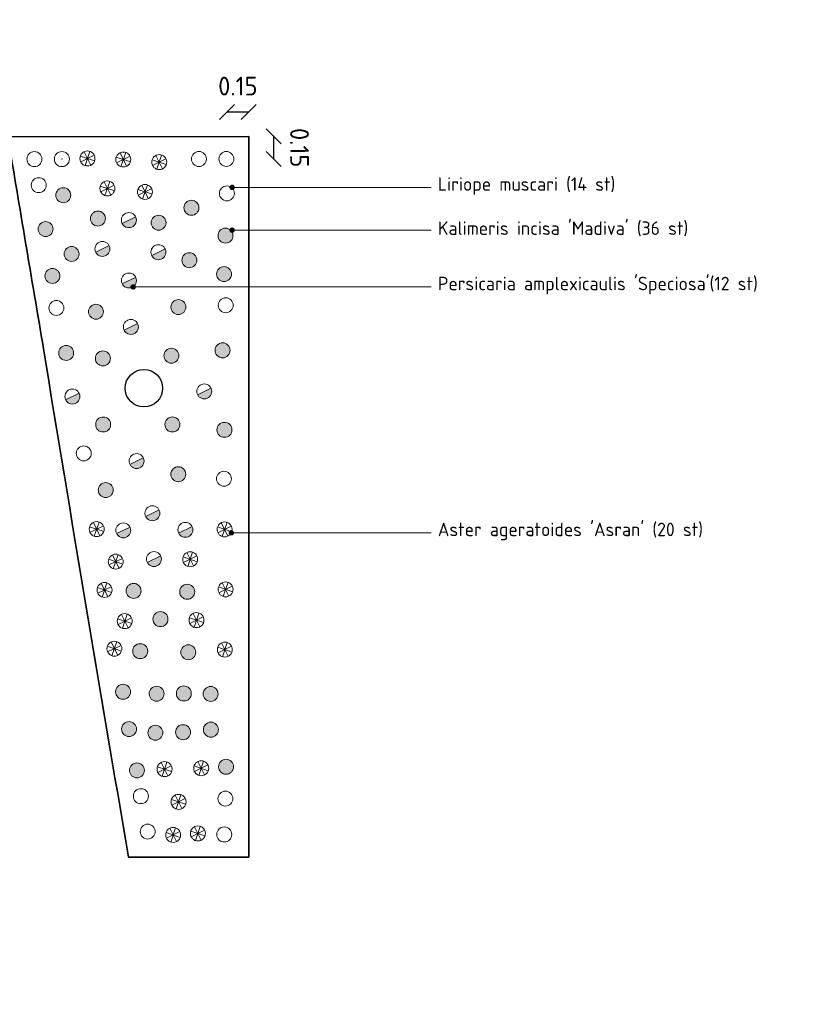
# Model space of a CAD drawing. Header units: metres. Extents: x -890 to 5635, y -951 to 6976.
# Tile 12 of 58: x 66.2 to 71.5, y -23.64 to -17.07. Entities that reach past the tile are written whole.
import ezdxf
from ezdxf import colors
from ezdxf.entities.mleader import LeaderData, LeaderLine
from ezdxf.math import Vec2, Vec3

# ---------------------------------------------------------------- set-up
doc = ezdxf.new("R2010")
doc.units = ezdxf.units.M
for name, color, linetype, lineweight in [('N-WE-GR-BEPLANTING_CULTUUR-G', 93, 'Continuous', 35), ('N-WE-GR-sierplantsoen-G', 10, 'Continuous', 18), ('X-XX-AL-AANPIJLING-T18', 10, 'Continuous', 18)]:
    doc.layers.add(name, color=color, linetype=linetype, lineweight=lineweight)
doc.layers.add('N-WE-GR-BOOM_2e_grootte-S', color=3, linetype='Continuous')
doc.layers.add('TM00_MAATVOERING', color=1, linetype='Continuous')
doc.styles.add('NLCS-ISO', font='NLCS-ISO.ttf')
doc.styles.add('NLCS-ISO-M20-T50', font='NLCS-ISO.ttf', dxfattribs={"height": 0.1})
doc.dimstyles.new('NLCS RODOR-DIM-050', dxfattribs={"dimscale": 0.05, "dimtxt": 2.5, "dimasz": 2, "dimexe": 1.25, "dimexo": 0.625, "dimtad": 1, "dimzin": 1, "dimdsep": 46, "dimtxsty": 'NLCS-ISO', "dimblk": 'OBLIQUE', "dimcen": 0, "dimse1": 1, "dimse2": 1, "dimclrd": 256, "dimclre": 1, "dimclrt": 256, "dimadec": 0, "dimazin": 0, "dimtfac": 1, "dimtmove": 2, "dimatfit": 3, "dimfxl": 1, "dimtfill": 1, "dimtolj": 1, "dimtzin": 0, "dimlwd": -1, "dimlwe": -1, "dimarcsym": 0})

# ---------------------------------------------------------------- blocks, each defined once
blk = doc.blocks.new('_Oblique')
at = {"color": 0, "linetype": 'ByBlock', "lineweight": -2}
blk.add_line((-0.5, -0.5), (0.5, 0.5), dxfattribs=at)
blk = doc.blocks.new('*D115')
at = {"layer": 'Defpoints', "color": 0, "transparency": 16777216}
for p in [(67.5824, -17.8491), (67.8993, -17.8488), (67.5826, -17.9991)]:
    blk.add_point(p, dxfattribs=at)
at = {"layer": 'TM00_MAATVOERING', "transparency": 16777216}
blk.add_line((67.8994, -17.9988), (67.8993, -17.8488), dxfattribs=at)
at = {"layer": 'TM00_MAATVOERING', "transparency": 16777216, "xscale": 0.1, "yscale": 0.1, "zscale": 0.1}
for p, rotation in [((67.8993, -17.8488), 90.0532682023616), ((67.8994, -17.9988), 270.0532682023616)]:
    blk.add_blockref('_Oblique', p, dxfattribs=dict(at, rotation=rotation))
at = {"layer": 'TM00_MAATVOERING', "transparency": 16777216, "insert": (68.0712, -17.9237), "char_height": 0.125, "attachment_point": 5, "rotation": 270.05327, "style": 'NLCS-ISO', "bg_fill": 3, "box_fill_scale": 1.1, "bg_fill_color": 256, "bg_fill_true_color": 13158600, "bg_fill_transparency": 0}
blk.add_mtext('\\A1;0.15', dxfattribs=at)
blk = doc.blocks.new('*D116')
at = {"layer": 'Defpoints', "color": 0, "transparency": 16777216}
for p in [(67.7326, -17.6846), (67.5861, -18.2287), (67.7326, -18.2287)]:
    blk.add_point(p, dxfattribs=at)
at = {"layer": 'TM00_MAATVOERING', "transparency": 16777216}
blk.add_line((67.5861, -17.6846), (67.7326, -17.6846), dxfattribs=at)
at = {"layer": 'TM00_MAATVOERING', "transparency": 16777216, "xscale": 0.1, "yscale": 0.1, "zscale": 0.1, "rotation": 180}
blk.add_blockref('_Oblique', (67.5861, -17.6846), dxfattribs=at)
at = {"layer": 'TM00_MAATVOERING', "transparency": 16777216, "xscale": 0.1, "yscale": 0.1, "zscale": 0.1}
blk.add_blockref('_Oblique', (67.7326, -17.6846), dxfattribs=at)
at = {"layer": 'TM00_MAATVOERING', "transparency": 16777216, "insert": (67.6593, -17.5127), "char_height": 0.125, "attachment_point": 5, "style": 'NLCS-ISO', "bg_fill": 3, "box_fill_scale": 1.1, "bg_fill_color": 256, "bg_fill_true_color": 13158600, "bg_fill_transparency": 0}
blk.add_mtext('\\A1;0.15', dxfattribs=at)
blk = doc.blocks.new('_Dot')
at = {"color": 0, "linetype": 'ByBlock', "lineweight": -2}
blk.add_line((-0.5, 0), (-1, 0), dxfattribs=at)
at = {"color": 0, "linetype": 'ByBlock', "const_width": 0.5}
blk.add_lwpolyline([(-0.25, 0, 1), (0.25, 0, 1)], format="xyb", close=True, dxfattribs=at)

msp = doc.modelspace()

# ---------------------------------------------------------------- hatches: boundary and pattern name
at = {"layer": 'N-WE-GR-sierplantsoen-G'}
h = msp.add_hatch(color=256, dxfattribs=at)
h.dxf.hatch_style = 1
edge = h.paths.add_edge_path()
edge.add_arc((66.4933, -18.241), 0.05, 0, 360)
h = msp.add_hatch(color=256, dxfattribs=at)
h.dxf.hatch_style = 1
edge = h.paths.add_edge_path()
edge.add_arc((67.3494, -18.3249), 0.05, 0, 360)
h = msp.add_hatch(color=256, dxfattribs=at)
h.dxf.hatch_style = 1
edge = h.paths.add_edge_path()
edge.add_arc((66.7247, -18.3968), 0.05, 0, 360)
h = msp.add_hatch(color=256, dxfattribs=at)
h.dxf.hatch_style = 1
h.paths.add_polyline_path([(66.8866, -18.4294, 0.794181), (66.9815, -18.4074, 0.114715), (66.9763, -18.3853)])
h = msp.add_hatch(color=256, dxfattribs=at)
h.dxf.hatch_style = 1
edge = h.paths.add_edge_path()
edge.add_arc((67.13, -18.4245), 0.05, 0, 360)
h = msp.add_hatch(color=256, dxfattribs=at)
h.dxf.hatch_style = 1
edge = h.paths.add_edge_path()
edge.add_arc((66.3753, -18.4668), 0.05, 0, 360)
h = msp.add_hatch(color=256, dxfattribs=at)
h.dxf.hatch_style = 1
edge = h.paths.add_edge_path()
edge.add_arc((67.5769, -18.5106), 0.05, 0, 360)
h = msp.add_hatch(color=256, dxfattribs=at)
h.dxf.hatch_style = 1
edge = h.paths.add_edge_path()
edge.add_arc((66.549, -18.6332), 0.05, 0, 360)
h = msp.add_hatch(color=256, dxfattribs=at)
h.dxf.hatch_style = 1
h.paths.add_polyline_path([(66.7098, -18.6217, 0.794181), (66.8047, -18.5997, 0.114715), (66.7996, -18.5776)])
h = msp.add_hatch(color=256, dxfattribs=at)
h.dxf.hatch_style = 1
h.paths.add_polyline_path([(67.0839, -18.6434, 0.794181), (67.1788, -18.6214, 0.114715), (67.1737, -18.5993)])
h = msp.add_hatch(color=256, dxfattribs=at)
h.dxf.hatch_style = 1
edge = h.paths.add_edge_path()
edge.add_arc((67.3355, -18.6747), 0.05, 0, 360)
h = msp.add_hatch(color=256, dxfattribs=at)
h.dxf.hatch_style = 1
edge = h.paths.add_edge_path()
edge.add_arc((66.4211, -18.78), 0.05, 0, 360)
h = msp.add_hatch(color=256, dxfattribs=at)
h.dxf.hatch_style = 1
edge = h.paths.add_edge_path()
edge.add_arc((67.5669, -18.7675), 0.05, 0, 360)
h = msp.add_hatch(color=256, dxfattribs=at)
h.dxf.hatch_style = 1
h.paths.add_polyline_path([(66.8871, -18.8324, 0.794181), (66.982, -18.8103, 0.114715), (66.9769, -18.7883)])
h = msp.add_hatch(color=256, dxfattribs=at)
h.dxf.hatch_style = 1
edge = h.paths.add_edge_path()
edge.add_arc((66.7118, -19.0184), 0.05, 0, 360)
h = msp.add_hatch(color=256, dxfattribs=at)
h.dxf.hatch_style = 1
edge = h.paths.add_edge_path()
edge.add_arc((67.2622, -18.9875), 0.05, 0, 360)
h = msp.add_hatch(color=256, dxfattribs=at)
h.dxf.hatch_style = 1
h.paths.add_polyline_path([(66.8999, -19.1424, 0.794181), (66.9948, -19.1203, 0.114715), (66.9897, -19.0983)])
h = msp.add_hatch(color=256, dxfattribs=at)
h.dxf.hatch_style = 1
edge = h.paths.add_edge_path()
edge.add_arc((66.5128, -19.2939), 0.05, 0, 360)
h = msp.add_hatch(color=256, dxfattribs=at)
h.dxf.hatch_style = 1
edge = h.paths.add_edge_path()
edge.add_arc((67.557, -19.2764), 0.05, 0, 360)
h = msp.add_hatch(color=256, dxfattribs=at)
h.dxf.hatch_style = 1
edge = h.paths.add_edge_path()
edge.add_arc((66.7578, -19.3304), 0.05, 0, 360)
h = msp.add_hatch(color=256, dxfattribs=at)
h.dxf.hatch_style = 1
edge = h.paths.add_edge_path()
edge.add_arc((67.2154, -19.3121), 0.05, 0, 360)
h = msp.add_hatch(color=256, dxfattribs=at)
h.dxf.hatch_style = 1
h.paths.add_polyline_path([(66.5093, -19.6068, 0.794181), (66.6042, -19.5848, 0.114715), (66.5991, -19.5627)])
h = msp.add_hatch(color=256, dxfattribs=at)
h.dxf.hatch_style = 1
h.paths.add_polyline_path([(67.3903, -19.5725, 0.794181), (67.4852, -19.5505, 0.114715), (67.48, -19.5284)])
h = msp.add_hatch(color=256, dxfattribs=at)
h.dxf.hatch_style = 1
edge = h.paths.add_edge_path()
edge.add_arc((66.7599, -19.7715), 0.05, 0, 360)
h = msp.add_hatch(color=256, dxfattribs=at)
h.dxf.hatch_style = 1
edge = h.paths.add_edge_path()
edge.add_arc((67.2223, -19.7714), 0.05, 0, 360)
h = msp.add_hatch(color=256, dxfattribs=at)
h.dxf.hatch_style = 1
edge = h.paths.add_edge_path()
edge.add_arc((67.5701, -19.8071), 0.05, 0, 360)
h = msp.add_hatch(color=256, dxfattribs=at)
h.dxf.hatch_style = 1
h.paths.add_polyline_path([(66.9381, -20.0374, 0.794181), (67.033, -20.0154, 0.114715), (67.0279, -19.9933)])
h = msp.add_hatch(color=256, dxfattribs=at)
h.dxf.hatch_style = 1
edge = h.paths.add_edge_path()
edge.add_arc((67.2616, -20.1033), 0.05, 0, 360)
h = msp.add_hatch(color=256, dxfattribs=at)
h.dxf.hatch_style = 1
edge = h.paths.add_edge_path()
edge.add_arc((66.777, -20.2093), 0.05, 0, 360)
h = msp.add_hatch(color=256, dxfattribs=at)
h.dxf.hatch_style = 1
h.paths.add_polyline_path([(67.0437, -20.3861, 0.794181), (67.1386, -20.3641, 0.114715), (67.1334, -20.342)])
h = msp.add_hatch(color=256, dxfattribs=at)
h.dxf.hatch_style = 1
h.paths.add_polyline_path([(66.8495, -20.5, 0.794181), (66.9444, -20.478, 0.114715), (66.9392, -20.4559)])
h = msp.add_hatch(color=256, dxfattribs=at)
h.dxf.hatch_style = 1
h.paths.add_polyline_path([(67.2639, -20.4966, 0.794181), (67.3588, -20.4746, 0.114715), (67.3537, -20.4525)])
h = msp.add_hatch(color=256, dxfattribs=at)
h.dxf.hatch_style = 1
h.paths.add_polyline_path([(67.0544, -20.6919, 0.794181), (67.1493, -20.6698, 0.114715), (67.1441, -20.6478)])
h = msp.add_hatch(color=256, dxfattribs=at)
h.dxf.hatch_style = 1
edge = h.paths.add_edge_path()
edge.add_arc((66.9632, -20.8821), 0.05, 0, 360)
h = msp.add_hatch(color=256, dxfattribs=at)
h.dxf.hatch_style = 1
edge = h.paths.add_edge_path()
edge.add_arc((67.3211, -20.888), 0.05, 0, 360)
h = msp.add_hatch(color=256, dxfattribs=at)
h.dxf.hatch_style = 1
edge = h.paths.add_edge_path()
edge.add_arc((67.1426, -21.0707), 0.05, 0, 360)
h = msp.add_hatch(color=256, dxfattribs=at)
h.dxf.hatch_style = 1
edge = h.paths.add_edge_path()
edge.add_arc((67.0071, -21.2845), 0.05, 0, 360)
h = msp.add_hatch(color=256, dxfattribs=at)
h.dxf.hatch_style = 1
edge = h.paths.add_edge_path()
edge.add_arc((67.3286, -21.2917), 0.05, 0, 360)
h = msp.add_hatch(color=256, dxfattribs=at)
h.dxf.hatch_style = 1
edge = h.paths.add_edge_path()
edge.add_arc((66.8927, -21.5556), 0.05, 0, 360)
h = msp.add_hatch(color=256, dxfattribs=at)
h.dxf.hatch_style = 1
edge = h.paths.add_edge_path()
edge.add_arc((67.1167, -21.5686), 0.05, 0, 360)
h = msp.add_hatch(color=256, dxfattribs=at)
h.dxf.hatch_style = 1
edge = h.paths.add_edge_path()
edge.add_arc((67.2986, -21.5668), 0.05, 0, 360)
h = msp.add_hatch(color=256, dxfattribs=at)
h.dxf.hatch_style = 1
edge = h.paths.add_edge_path()
edge.add_arc((67.4776, -21.5697), 0.05, 0, 360)
h = msp.add_hatch(color=256, dxfattribs=at)
h.dxf.hatch_style = 1
edge = h.paths.add_edge_path()
edge.add_arc((66.9325, -21.8046), 0.05, 0, 360)
h = msp.add_hatch(color=256, dxfattribs=at)
h.dxf.hatch_style = 1
edge = h.paths.add_edge_path()
edge.add_arc((67.1084, -21.8288), 0.05, 0, 360)
h = msp.add_hatch(color=256, dxfattribs=at)
h.dxf.hatch_style = 1
edge = h.paths.add_edge_path()
edge.add_arc((67.2936, -21.8254), 0.05, 0, 360)
h = msp.add_hatch(color=256, dxfattribs=at)
h.dxf.hatch_style = 1
edge = h.paths.add_edge_path()
edge.add_arc((67.4793, -21.8084), 0.05, 0, 360)
h = msp.add_hatch(color=256, dxfattribs=at)
h.dxf.hatch_style = 1
edge = h.paths.add_edge_path()
edge.add_arc((67.5805, -22.0562), 0.05, 0, 360)
h = msp.add_hatch(color=256, dxfattribs=at)
h.dxf.hatch_style = 1
edge = h.paths.add_edge_path()
edge.add_arc((66.9854, -22.0802), 0.05, 0, 360)

# ---------------------------------------------------------------- linework, layer by layer
at = {"layer": 'N-WE-GR-BEPLANTING_CULTUUR-G'}
msp.add_lwpolyline([(67.7326, -22.6592), (67.7326, -17.849), (66.1237, -17.8505, 0.000786), (66.3614, -19.2661, 0.001713), (66.9289, -22.6592), (67.7326, -22.6592)], format="xyb", close=True, dxfattribs=at)
at = {"layer": 'N-WE-GR-BOOM_2e_grootte-S', "color": 4}
msp.add_circle((67.0319, -19.5292), 0.125, dxfattribs=at)
at = {"layer": 'N-WE-GR-sierplantsoen-G'}
for p, q in [((66.6077, -17.9797), (66.7024, -18.012)), ((66.6102, -18.0179), (66.6999, -17.9738)), ((66.633, -17.951), (66.6771, -18.0407)), ((66.6389, -18.0432), (66.6712, -17.9485)), ((66.8471, -17.9865), (66.9417, -18.0187)), ((66.8495, -18.0247), (66.9393, -17.9805)), ((66.8723, -17.9577), (66.9165, -18.0475)), ((66.8783, -18.0499), (66.9105, -17.9553)), ((67.087, -18.004), (67.1817, -18.0362)), ((67.0895, -18.0422), (67.1792, -17.998)), ((67.1123, -17.9752), (67.1564, -18.065)), ((67.1182, -18.0674), (67.1505, -17.9728)), ((66.7408, -18.1798), (66.8355, -18.2121)), ((66.7433, -18.218), (66.833, -18.1739)), ((66.7661, -18.1511), (66.8102, -18.2408)), ((66.772, -18.2433), (66.8043, -18.1486)), ((66.9919, -18.2029), (67.0865, -18.2351)), ((66.9943, -18.2411), (67.0841, -18.1969)), ((67.0171, -18.1741), (67.0612, -18.2639)), ((67.0231, -18.2663), (67.0553, -18.1717)), ((66.9763, -18.3853), (66.8866, -18.4294)), ((66.7996, -18.5776), (66.7098, -18.6217)), ((67.1737, -18.5993), (67.0839, -18.6434)), ((66.9769, -18.7883), (66.8871, -18.8324)), ((66.9897, -19.0983), (66.8999, -19.1424)), ((66.5991, -19.5627), (66.5093, -19.6068)), ((67.48, -19.5284), (67.3903, -19.5725)), ((67.0279, -19.9933), (66.9381, -20.0374)), ((67.1334, -20.342), (67.0437, -20.3861)), ((66.6945, -20.425), (66.7386, -20.5148)), ((66.7004, -20.5172), (66.7327, -20.4226)), ((67.5487, -20.4266), (67.5928, -20.5164)), ((67.5546, -20.5188), (67.5869, -20.4242)), ((66.6692, -20.4538), (66.7639, -20.486)), ((66.6717, -20.492), (66.7614, -20.4478)), ((66.9392, -20.4559), (66.8495, -20.5)), ((67.3537, -20.4525), (67.2639, -20.4966)), ((67.5234, -20.4554), (67.6181, -20.4876)), ((67.5259, -20.4936), (67.6156, -20.4495)), ((67.3189, -20.6262), (67.363, -20.7159)), ((67.3248, -20.7184), (67.3571, -20.6237)), ((66.7962, -20.6708), (66.8909, -20.7031)), ((66.7987, -20.709), (66.8884, -20.6649)), ((66.8215, -20.642), (66.8656, -20.7318)), ((66.8274, -20.7342), (66.8597, -20.6396)), ((67.1441, -20.6478), (67.0544, -20.6919)), ((67.2936, -20.6549), (67.3883, -20.6872)), ((67.2961, -20.6931), (67.3858, -20.649)), ((66.7469, -20.8311), (66.791, -20.9209)), ((66.7528, -20.9233), (66.7851, -20.8287)), ((67.5556, -20.8273), (67.5997, -20.917)), ((67.5615, -20.9195), (67.5938, -20.8248)), ((66.7216, -20.8599), (66.8163, -20.8921)), ((66.7241, -20.8981), (66.8138, -20.854)), ((67.5303, -20.856), (67.625, -20.8883)), ((67.5328, -20.8942), (67.6225, -20.8501)), ((67.367, -21.1244), (67.3993, -21.0298)), ((66.8568, -21.0678), (66.9515, -21.1)), ((66.8593, -21.106), (66.949, -21.0619)), ((66.8821, -21.039), (66.9262, -21.1288)), ((66.888, -21.1312), (66.9203, -21.0366)), ((67.3358, -21.061), (67.4305, -21.0932)), ((67.3383, -21.0992), (67.428, -21.055)), ((67.3611, -21.0322), (67.4052, -21.122)), ((66.8126, -21.2231), (66.8567, -21.3128)), ((66.8185, -21.3153), (66.8508, -21.2206)), ((67.5564, -21.3213), (67.5887, -21.2266)), ((66.7874, -21.2518), (66.882, -21.2841)), ((66.7898, -21.29), (66.8796, -21.2459)), ((67.5252, -21.2578), (67.6198, -21.2901)), ((67.5276, -21.296), (67.6174, -21.2519)), ((67.5505, -21.2291), (67.5946, -21.3188)), ((67.1225, -22.0559), (67.2171, -22.0881)), ((67.1249, -22.0941), (67.2147, -22.0499)), ((67.1477, -22.0271), (67.1918, -22.1169)), ((67.1537, -22.1193), (67.1859, -22.0247)), ((67.3674, -22.0498), (67.462, -22.0821)), ((67.3698, -22.088), (67.4596, -22.0439)), ((67.3926, -22.0211), (67.4368, -22.1108)), ((67.3986, -22.1133), (67.4308, -22.0186)), ((67.2161, -22.274), (67.3108, -22.3063)), ((67.2186, -22.3122), (67.3083, -22.2681)), ((67.2414, -22.2453), (67.2855, -22.335)), ((67.2473, -22.3375), (67.2796, -22.2428)), ((67.2053, -22.4663), (67.2494, -22.556)), ((67.2112, -22.5585), (67.2435, -22.4638)), ((67.3704, -22.4562), (67.4146, -22.546)), ((67.3764, -22.5484), (67.4086, -22.4538)), ((67.18, -22.495), (67.2747, -22.5273)), ((67.1825, -22.5332), (67.2722, -22.4891)), ((67.3452, -22.4849), (67.4398, -22.5172)), ((67.3476, -22.5231), (67.4374, -22.479))]:
    msp.add_line(p, q, dxfattribs=at)
for centre in [(66.3007, -18.0003), (66.4839, -18.0001), (66.655, -17.9959), (66.8944, -18.0026), (67.1343, -18.0201), (67.3994, -17.9993), (67.5826, -17.9991), (66.3295, -18.174), (66.4933, -18.241), (66.7882, -18.1959), (67.0392, -18.219), (67.5861, -18.2287), (67.3494, -18.3249), (66.7247, -18.3968), (66.9315, -18.4074), (67.13, -18.4245), (66.3753, -18.4668), (67.5769, -18.5106), (66.549, -18.6332), (66.7547, -18.5997), (67.1288, -18.6214), (67.3355, -18.6747), (66.4211, -18.78), (67.5669, -18.7675), (66.932, -18.8103), (67.578, -18.9758), (66.4477, -18.9938), (66.7118, -19.0184), (67.2622, -18.9875), (66.9448, -19.1203), (66.5128, -19.2939), (67.557, -19.2764), (66.7578, -19.3304), (67.2154, -19.3121), (67.4352, -19.5505), (66.5542, -19.5848), (66.7599, -19.7715), (67.2223, -19.7714), (67.5701, -19.8071), (66.6304, -19.964), (66.983, -20.0154), (67.2616, -20.1033), (67.5666, -20.1335), (66.777, -20.2093), (67.0886, -20.3641), (66.7166, -20.4699), (66.8944, -20.478), (67.3088, -20.4746), (67.5707, -20.4715), (67.0993, -20.6698), (67.3409, -20.6711), (66.8436, -20.6869), (66.769, -20.876), (66.9632, -20.8821), (67.5777, -20.8721), (67.3211, -20.888), (67.1426, -21.0707), (67.3831, -21.0771), (66.9041, -21.0839), (66.8347, -21.2679), (67.5725, -21.274), (67.0071, -21.2845), (67.3286, -21.2917), (66.8927, -21.5556), (67.1167, -21.5686), (67.2986, -21.5668), (67.4776, -21.5697), (66.9325, -21.8046), (67.1084, -21.8288), (67.2936, -21.8254), (67.4793, -21.8084), (67.4147, -22.0659), (67.5805, -22.0562), (66.9854, -22.0802), (67.1698, -22.072), (67.0115, -22.2523), (67.2634, -22.2902), (67.5762, -22.2688), (67.0572, -22.4888), (67.2274, -22.5111), (67.3925, -22.5011), (67.5685, -22.5081)]:
    msp.add_circle(centre, 0.05, dxfattribs=at)
msp.add_point((66.4839, -18.0001), dxfattribs=at)

# ---------------------------------------------------------------- leaders
at = {"layer": 'X-XX-AL-AANPIJLING-T18'}
ml = msp.add_multileader_mtext('Standard', dxfattribs=at)
ml.set_content("Kalimeris incisa 'Madiva' (36 st)", color=2, style='NLCS-ISO-M20-T50')
ml.set_leader_properties(color=256, linetype='ByLayer', lineweight=-1)
ml.set_arrow_properties(name='DOT')
ml.build(insert=Vec2(0, 0))
ml.multileader.update_dxf_attribs({"text_left_attachment_type": 3, "text_right_attachment_type": 5, "dogleg_length": 0.036, "arrow_head_size": 0.036})
ctx = ml.context
ctx.base_point, ctx.char_height, ctx.arrow_head_size, ctx.landing_gap_size, ctx.plane_origin = Vec3(68.95, -18.4744), 0.09, 0.036, 0.045, Vec3(70.6947, -18.4744)
ctx.left_attachment, ctx.right_attachment = 3, 5
notes = []
notes.append((ctx, [(0, (1, 1, 0), (68.914, -18.4744), (1, 0), 0.036, [(0, [(67.6209, -18.4744)], 0, [])])]))
ctx.mtext.insert, ctx.mtext.flow_direction = Vec3(68.995, -18.4159), 5
ml = msp.add_multileader_mtext('Standard', dxfattribs=at)
ml.set_content("Persicaria amplexicaulis 'Speciosa'(12 st)", color=2, style='NLCS-ISO-M20-T50')
ml.set_leader_properties(color=256, linetype='ByLayer', lineweight=-1)
ml.set_arrow_properties(name='DOT')
ml.build(insert=Vec2(0, 0))
ml.multileader.update_dxf_attribs({"text_left_attachment_type": 3, "text_right_attachment_type": 5, "dogleg_length": 0.036, "arrow_head_size": 0.036})
ctx = ml.context
ctx.base_point, ctx.char_height, ctx.arrow_head_size, ctx.landing_gap_size, ctx.plane_origin = Vec3(68.95, -18.8529), 0.09, 0.036, 0.045, Vec3(70.6947, -18.8529)
ctx.left_attachment, ctx.right_attachment = 3, 5
notes.append((ctx, [(0, (1, 1, 0), (68.914, -18.8529), (1, 0), 0.036, [(0, [(66.96, -18.8529)], 0, [])])]))
ctx.mtext.insert, ctx.mtext.flow_direction = Vec3(68.995, -18.7854), 5
ml = msp.add_multileader_mtext('Standard', dxfattribs=at)
ml.set_content("Aster ageratoides 'Asran' (20 st)", color=2, style='NLCS-ISO-M20-T50')
ml.set_leader_properties(color=256, linetype='ByLayer', lineweight=-1)
ml.set_arrow_properties(name='DOT')
ml.build(insert=Vec2(0, 0))
ml.multileader.update_dxf_attribs({"text_left_attachment_type": 3, "text_right_attachment_type": 5, "dogleg_length": 0.036, "arrow_head_size": 0.036})
ctx = ml.context
ctx.base_point, ctx.char_height, ctx.arrow_head_size, ctx.landing_gap_size, ctx.plane_origin = Vec3(68.95, -20.4944), 0.09, 0.036, 0.045, Vec3(70.6947, -20.4944)
ctx.left_attachment, ctx.right_attachment = 3, 5
notes.append((ctx, [(0, (1, 1, 0), (68.914, -20.4944), (1, 0), 0.036, [(0, [(67.6155, -20.4944)], 0, [])])]))
ctx.mtext.insert, ctx.mtext.flow_direction = Vec3(68.995, -20.4269), 5
for ctx, leaders in notes:
    for number, flags, end, landing, length, lines in leaders:
        leader = LeaderData()
        leader.index, (leader.has_last_leader_line, leader.has_dogleg_vector, leader.attachment_direction) = number, flags
        leader.last_leader_point, leader.dogleg_vector, leader.dogleg_length = Vec3(end), Vec3(landing), length
        for number, points, colour, breaks in lines:
            line = LeaderLine()
            line.index, line.vertices, line.color, line.breaks = number, Vec3.list(points), colors.encode_raw_color(colour), breaks
            leader.lines.append(line)
        ctx.leaders.append(leader)

# ---------------------------------------------------------------- next in the draw order: dimensions: what is measured, and where the dimension line sits
at = {"layer": 'TM00_MAATVOERING'}
dim = msp.add_aligned_dim(p1=(67.5826, -17.9991), p2=(67.5824, -17.8491), distance=-0.3168, dimstyle='NLCS RODOR-DIM-050', dxfattribs=at)
dim.commit()
dim.dimension.update_dxf_attribs({"geometry": '*D115', "text_midpoint": (68.0712, -17.9237)})

# ---------------------------------------------------------------- next in the draw order: dimensions: what is measured, and where the dimension line sits
dim = msp.add_aligned_dim(p1=(67.5861, -18.2287), p2=(67.7326, -18.2287), distance=0.5441, dimstyle='NLCS RODOR-DIM-050', dxfattribs=at)
dim.commit()
dim.dimension.update_dxf_attribs({"geometry": '*D116', "text_midpoint": (67.6593, -17.5127)})

# ---------------------------------------------------------------- next in the draw order: linework, layer by layer
msp.add_circle((74.4072, 12.7269), 964.0442)

# ---------------------------------------------------------------- next in the draw order: leaders
at = {"layer": 'X-XX-AL-AANPIJLING-T18'}
ml = msp.add_multileader_mtext('Standard', dxfattribs=at)
ml.set_content('Liriope muscari (14 st)', color=2, style='NLCS-ISO-M20-T50')
ml.set_leader_properties(color=256, linetype='ByLayer', lineweight=-1)
ml.set_arrow_properties(name='DOT')
ml.build(insert=Vec2(0, 0))
ml.multileader.update_dxf_attribs({"text_left_attachment_type": 3, "text_right_attachment_type": 5, "dogleg_length": 0.036, "arrow_head_size": 0.036})
ctx = ml.context
ctx.base_point, ctx.char_height, ctx.arrow_head_size, ctx.landing_gap_size, ctx.plane_origin = Vec3(68.95, -18.1889), 0.09, 0.036, 0.045, Vec3(70.6947, -18.1889)
ctx.left_attachment, ctx.right_attachment = 3, 5
notes = []
notes.append((ctx, [(0, (1, 1, 0), (68.914, -18.1889), (1, 0), 0.036, [(0, [(67.6209, -18.1889)], 0, [])])]))
ctx.mtext.insert, ctx.mtext.flow_direction = Vec3(68.995, -18.1214), 5
for ctx, leaders in notes:
    for number, flags, end, landing, length, lines in leaders:
        leader = LeaderData()
        leader.index, (leader.has_last_leader_line, leader.has_dogleg_vector, leader.attachment_direction) = number, flags
        leader.last_leader_point, leader.dogleg_vector, leader.dogleg_length = Vec3(end), Vec3(landing), length
        for number, points, colour, breaks in lines:
            line = LeaderLine()
            line.index, line.vertices, line.color, line.breaks = number, Vec3.list(points), colors.encode_raw_color(colour), breaks
            leader.lines.append(line)
        ctx.leaders.append(leader)

doc.saveas('drawing.dxf')
